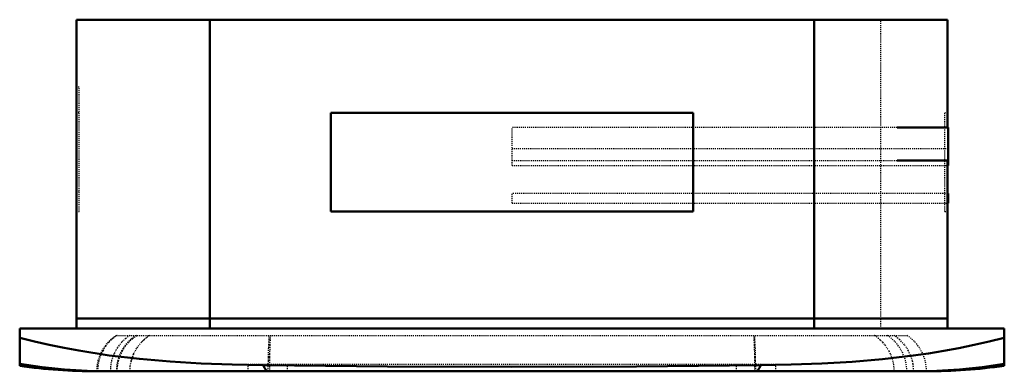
# Model space of a CAD drawing. Header units: millimetres. Extents: x -475 to 475, y -41 to 298.
import ezdxf

# ---------------------------------------------------------------- set-up
doc = ezdxf.new("R2010")
doc.units = ezdxf.units.MM
doc.linetypes.add('Dashed', pattern=[2, 1, -1])
doc.layers.add('AM_0', color=7, linetype='Continuous', lineweight=50)
doc.layers.add('AM_9', color=6, linetype='Dashed', lineweight=25)

# ---------------------------------------------------------------- blocks, each defined once
blk = doc.blocks.new('1_FCA48AAVJU_BYCQ54GEFU_PART7_0_in_FCA48AAVJU_BYCQ54GEFU_0')
at = {"layer": 'AM_0'}
for p, q in [((420.6748, 193.675), (371.475, 193.675)), ((420.6748, 193.675), (420.6748, 161.925)), ((371.475, 161.925), (420.6748, 161.925))]:
    blk.add_line(p, q, dxfattribs=at)
at = {"layer": 'AM_9'}
for p, q in [((0, 161.925), (0, 193.675)), ((371.475, 193.675), (0, 193.675)), ((0, 161.925), (371.475, 161.925))]:
    blk.add_line(p, q, dxfattribs=at)
blk = doc.blocks.new('2_FCA48AAVJU_BYCQ54GEFU_PART6_0_in_FCA48AAVJU_BYCQ54GEFU_0')
at = {"layer": 'AM_0'}
for p, q in [((420.6748, 130.175), (419.89375, 130.175)), ((420.6748, 130.175), (420.6748, 120.65)), ((419.89375, 120.65), (420.6748, 120.65))]:
    blk.add_line(p, q, dxfattribs=at)
at = {"layer": 'AM_9'}
for p, q in [((0, 120.65), (0, 130.175)), ((419.89375, 130.175), (0, 130.175)), ((0, 120.65), (419.89375, 120.65))]:
    blk.add_line(p, q, dxfattribs=at)
blk = doc.blocks.new('3_FCA48AAVJU_BYCQ54GEFU_PART5_0_in_FCA48AAVJU_BYCQ54GEFU_0')
at = {"layer": 'AM_0'}
for p in [(420.6748, 161.925), (419.89375, 157.1625)]:
    blk.add_line(p, (420.6748, 157.1625), dxfattribs=at)
at = {"layer": 'AM_9'}
for p, q in [((420.6748, 173.0375), (0, 173.0375)), ((0, 157.1625), (0, 161.925)), ((0, 157.1625), (419.89375, 157.1625))]:
    blk.add_line(p, q, dxfattribs=at)
blk = doc.blocks.new('4_FCA48AAVJU_BYCQ54GEFU_PART4_0_in_FCA48AAVJU_BYCQ54GEFU_0')
at = {"layer": 'AM_0'}
for p, q in [((-419.89375, 297.65625), (-419.89375, 9.525)), ((-419.89375, 297.65625), (419.89375, 297.65625)), ((-291.30625, 297.65625), (-291.30625, 9.525)), ((291.30625, 297.65625), (291.30625, 9.525)), ((419.89375, 297.65625), (419.89375, 193.675)), ((-174.625, 112.7125), (-174.625, 207.9625)), ((-174.625, 207.9625), (174.625, 207.9625)), ((174.625, 207.9625), (174.625, 112.7125)), ((419.89375, 161.925), (419.89375, 9.525)), ((174.625, 112.7125), (-174.625, 112.7125)), ((419.89375, 9.525), (-419.89375, 9.525))]:
    blk.add_line(p, q, dxfattribs=at)
at = {"layer": 'AM_9'}
for p, q in [((355.6, 9.525), (355.6, 297.65625)), ((-417.35375, 232.5497), (-419.89375, 232.5497)), ((-417.35375, 112.7125), (-417.35375, 232.5497)), ((-417.35375, 207.9625), (-419.89375, 207.9625)), ((417.35375, 112.7125), (417.35375, 207.9625)), ((419.89375, 207.9625), (417.35375, 207.9625)), ((419.89375, 193.675), (419.89375, 161.925)), ((-419.89375, 132.5753), (-417.35375, 132.5753)), ((-419.89375, 112.7125), (-417.35375, 112.7125)), ((417.35375, 112.7125), (419.89375, 112.7125))]:
    blk.add_line(p, q, dxfattribs=at)
blk = doc.blocks.new('5_FCA48AAVJU_BYCQ54GEFU_PART3_0_in_FCA48AAVJU_BYCQ54GEFU_0')
at = {"layer": 'AM_0'}
for p, q in [((-419.89375, 9.525), (419.89375, 9.525)), ((-419.89375, 0), (-419.89375, 9.525)), ((-291.30625, 0), (-291.30625, 9.525)), ((291.30625, 0), (291.30625, 9.525)), ((419.89375, 0), (419.89375, 9.525))]:
    blk.add_line(p, q, dxfattribs=at)
at = {"layer": 'AM_9'}
blk.add_line((355.6, 0), (355.6, 9.525), dxfattribs=at)
blk = doc.blocks.new('6_FCA48AAVJU_BYCQ54GEFU_PART2_0_in_FCA48AAVJU_BYCQ54GEFU_0')
at = {"layer": 'AM_0'}
for p, q in [((-474.66, 0), (474.66, 0)), ((-474.66, -36.03), (-474.66, 0)), ((474.66, -35.92), (474.66, 0)), ((-400.48, -41.28), (399.67, -41.28))]:
    blk.add_line(p, q, dxfattribs=at)
for points in [[(-474.66, -8.92), (-460.5, -12.49), (-446.25, -15.75), (-431.92, -18.71), (-417.53, -21.38), (-388.46, -25.89), (-359.22, -29.38), (-329.51, -31.96), (-299.71, -33.73), (-269.83, -34.78), (-239.92, -35.2)], [(239.92, -35.2), (269.27, -34.79), (298.62, -33.78), (327.99, -32.07), (357.32, -29.57), (386.83, -26.11), (401.55, -24), (416.23, -21.6), (430.92, -18.9), (445.56, -15.9), (460.15, -12.58), (474.66, -8.92)], [(-474.66, -33.98), (-453.15, -37.14), (-431.53, -39.42), (-409.67, -40.8), (-387.78, -41.27), (-387.32, -41.28)], [(-239.92, -35.2), (-238.64, -37.84), (-237.4, -39.73), (-236.18, -40.88), (-235.01, -41.27), (-234.98, -41.28)], [(-239.92, -35.2), (-179.95, -36), (-119.98, -36.54), (-0.03, -36.95), (119.94, -36.54), (179.93, -36), (239.92, -35.2)], [(239.92, -35.2), (238.64, -37.84), (237.4, -39.73), (236.18, -40.88), (235.01, -41.27), (234.98, -41.28)], [(474.66, -33.98), (453.16, -37.14), (431.53, -39.42), (409.69, -40.8), (387.8, -41.27), (387.32, -41.28)]]:
    blk.add_lwpolyline(points, dxfattribs=at)
for centre, start, end in [((-400.48, 486.17), 261.91502, 270), ((399.67, 486.17), 270, 278.1745)]:
    blk.add_arc(centre, 527.45, start, end, dxfattribs=at)
at = {"layer": 'AM_9'}
for p, q in [((-381.5, -6.65), (380.68, -6.65)), ((349.35, -6.65), (349.96, -7.04)), ((-356.16, -12.09), (-357.31, -13.27)), ((-355.72, -11.65), (-356.16, -12.09)), ((-364.9, -24.82), (-365.89, -27.3)), ((-366.66, -29.65), (-367.56, -33.33)), ((254.42, -34.63), (-254.42, -34.63)), ((-254.42, -41.28), (-254.42, -34.63)), ((-216.45, -41.28), (-216.45, -34.63)), ((216.45, -41.28), (216.45, -34.63)), ((254.42, -41.28), (254.42, -34.63))]:
    blk.add_line(p, q, dxfattribs=at)
for points in [[(-380.67, -6.65), (-384.82, -9.68), (-388.57, -13.21), (-391.84, -17.18), (-394.59, -21.53), (-396.78, -26.19), (-398.36, -31.08), (-399.33, -36.14), (-399.65, -41.28)], [(-368.34, -6.65), (-372.41, -9.61), (-376.14, -13.1), (-380.38, -18.42), (-382.2, -21.42), (-383.76, -24.55), (-386, -30.97), (-386.74, -34.39), (-387.18, -37.86), (-387.32, -41.28)], [(-380.67, -41.28), (-380.35, -36.14), (-379.38, -31.08), (-377.8, -26.19), (-375.61, -21.53), (-372.86, -17.18), (-369.59, -13.21), (-365.85, -9.68), (-361.69, -6.65)], [(-352.75, -9.06), (-352.16, -8.61), (-349.35, -6.65)], [(-234.98, -41.28), (-234.95, -34.48), (-234.91, -31.05), (-234.85, -27.69), (-234.69, -21.47), (-234.59, -18.47), (-234.47, -15.64), (-234.22, -10.79), (-233.92, -6.65)], [(-232.92, -6.65), (-233.2, -10.78), (-233.33, -13.24), (-233.45, -15.9), (-233.65, -21.6), (-233.73, -24.75), (-233.8, -28.03), (-233.89, -34.47), (-233.92, -41.28)], [(232.92, -6.65), (233.2, -10.78), (233.33, -13.24), (233.45, -15.9), (233.65, -21.6), (233.73, -24.75), (233.8, -28.03), (233.89, -34.47), (233.92, -41.28)], [(234.98, -41.28), (234.95, -34.48), (234.91, -31.05), (234.85, -27.69), (234.69, -21.47), (234.59, -18.47), (234.47, -15.64), (234.22, -10.79), (233.92, -6.65)], [(352.65, -8.98), (354.78, -10.78), (355.08, -11.06)], [(387.32, -41.28), (386.75, -34.48), (386.03, -31.05), (385.01, -27.69), (382.23, -21.47), (380.41, -18.47), (378.34, -15.64), (373.78, -10.79), (368.34, -6.65)], [(-367.24, -31.86), (-367.09, -31.22), (-364.88, -24.78), (-363.34, -21.63), (-361.53, -18.63), (-357.34, -13.3), (-357.09, -13.04)], [(-357.09, -13.04), (-354.85, -10.84), (-353.36, -9.55)], [(355.08, -11.06), (357.28, -13.24), (359.57, -15.9), (363.32, -21.6), (364.87, -24.75), (366.14, -28.03), (366.45, -28.96)], [(-365.89, -27.3), (-366.14, -28.03), (-366.66, -29.65)], [(-368.34, -41.28), (-368.03, -36.25), (-367.24, -31.86)], [(366.45, -28.96), (367.77, -34.47), (368.34, -41.28)]]:
    blk.add_lwpolyline(points, dxfattribs=at)
for centre, start, end in [((-359.41, -41.28), 122.53057, 180), ((-340.42, -41.28), 122.53057, 180), ((-327.26, -41.28), 122.53057, 136.55924), ((327.26, -41.28), 47.38848, 57.46943), ((339.61, -41.28), 0, 57.46943), ((358.59, -41.28), 360, 57.46943)]:
    blk.add_arc(centre, 41.07, start, end, dxfattribs=at)
blk = doc.blocks.new('7_FCA48AAVJU_BYCQ54GEFU_PART1_0_in_FCA48AAVJU_BYCQ54GEFU_0')
at = {"layer": 'AM_0'}
for p, q in [((-174.625, 207.9625), (174.625, 207.9625)), ((-174.625, 112.7125), (-174.625, 207.9625)), ((174.625, 207.9625), (174.625, 112.7125)), ((174.625, 112.7125), (-174.625, 112.7125))]:
    blk.add_line(p, q, dxfattribs=at)

msp = doc.modelspace()

# ---------------------------------------------------------------- block references
for name in ['4_FCA48AAVJU_BYCQ54GEFU_PART4_0_in_FCA48AAVJU_BYCQ54GEFU_0', '7_FCA48AAVJU_BYCQ54GEFU_PART1_0_in_FCA48AAVJU_BYCQ54GEFU_0', '1_FCA48AAVJU_BYCQ54GEFU_PART7_0_in_FCA48AAVJU_BYCQ54GEFU_0', '3_FCA48AAVJU_BYCQ54GEFU_PART5_0_in_FCA48AAVJU_BYCQ54GEFU_0', '2_FCA48AAVJU_BYCQ54GEFU_PART6_0_in_FCA48AAVJU_BYCQ54GEFU_0', '5_FCA48AAVJU_BYCQ54GEFU_PART3_0_in_FCA48AAVJU_BYCQ54GEFU_0', '6_FCA48AAVJU_BYCQ54GEFU_PART2_0_in_FCA48AAVJU_BYCQ54GEFU_0']:
    msp.add_blockref(name, (0, 0))

doc.saveas('drawing.dxf')
